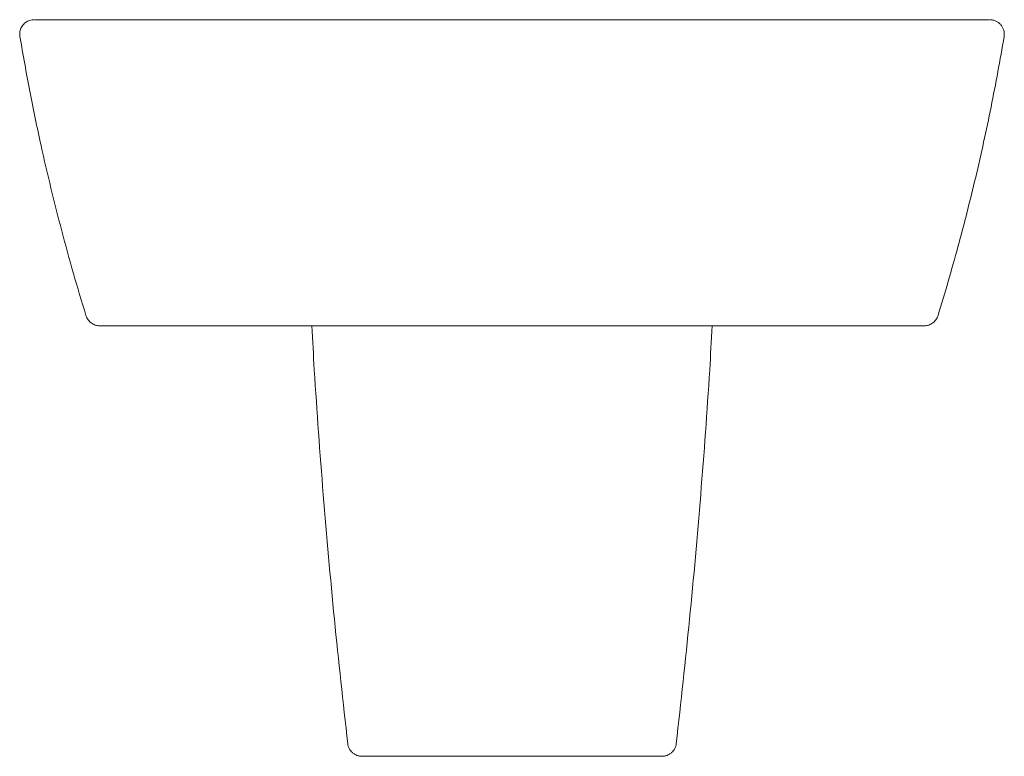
# Model space of a CAD drawing. Header units: millimetres. Extents: x 3521.092 to 3521.639, y 1941.55 to 1941.959.
import ezdxf

# ---------------------------------------------------------------- set-up
doc = ezdxf.new("R2010")
doc.units = ezdxf.units.MM
doc.linetypes.add('SLD-Solid', pattern=[0])
doc.layers.add('SANINDUSA', color=3, linetype='Continuous')

msp = doc.modelspace()

# ---------------------------------------------------------------- linework, layer by layer
at = {"layer": 'SANINDUSA', "linetype": 'SLD-Solid', "lineweight": 15}
for points, knots in [([(3521.09985, 1941.95875), (3521.09971, 1941.95874), (3521.09869, 1941.95873), (3521.09677, 1941.95829), (3521.09444, 1941.95685), (3521.09274, 1941.95472), (3521.09177, 1941.95213), (3521.0919, 1941.95032), (3521.09196, 1941.94942)], [0, 0, 0, 0, 0.028962, 0.22317, 0.417377, 0.611584, 0.805792, 1, 1, 1, 1]), ([(3521.10025, 1941.95875), (3521.10031, 1941.95875), (3521.10049, 1941.95875), (3521.10092, 1941.95875), (3521.10109, 1941.95875), (3521.10148, 1941.95875), (3521.1017, 1941.95875), (3521.10295, 1941.95875), (3521.10436, 1941.95875), (3521.10708, 1941.95875), (3521.10808, 1941.95875), (3521.10974, 1941.95875), (3521.11033, 1941.95875), (3521.11153, 1941.95875), (3521.11215, 1941.95875), (3521.11407, 1941.95875), (3521.11544, 1941.95875), (3521.11834, 1941.95875), (3521.11987, 1941.95875), (3521.12229, 1941.95875), (3521.12312, 1941.95875), (3521.12482, 1941.95875), (3521.12569, 1941.95875), (3521.12835, 1941.95875), (3521.13017, 1941.95875), (3521.13393, 1941.95875), (3521.13587, 1941.95875), (3521.13985, 1941.95875), (3521.14189, 1941.95875), (3521.14504, 1941.95875), (3521.14611, 1941.95875), (3521.14825, 1941.95875), (3521.14933, 1941.95875), (3521.15257, 1941.95875), (3521.15476, 1941.95875), (3521.15916, 1941.95875), (3521.16139, 1941.95875), (3521.16588, 1941.95875), (3521.16814, 1941.95875), (3521.17043, 1941.95875)], [0, 0, 0, 0, 0.0625, 0.0625, 0.09375, 0.09375, 0.125, 0.125, 0.25, 0.25, 0.3125, 0.3125, 0.34375, 0.34375, 0.375, 0.375, 0.4375, 0.4375, 0.5, 0.5, 0.53125, 0.53125, 0.5625, 0.5625, 0.625, 0.625, 0.6875, 0.6875, 0.75, 0.75, 0.78125, 0.78125, 0.8125, 0.8125, 0.875, 0.875, 0.9375, 0.9375, 1, 1, 1, 1]), ([(3521.17043, 1941.95875), (3521.17094, 1941.95875), (3521.17145, 1941.95875), (3521.17246, 1941.95875), (3521.17399, 1941.95875), (3521.17754, 1941.95875), (3521.18465, 1941.95875), (3521.19887, 1941.95875), (3521.21106, 1941.95875), (3521.23543, 1941.95875), (3521.25168, 1941.95875), (3521.30043, 1941.95875), (3521.33293, 1941.95875), (3521.39793, 1941.95875), (3521.43043, 1941.95875), (3521.47918, 1941.95875), (3521.49543, 1941.95875), (3521.51981, 1941.95875), (3521.53199, 1941.95875), (3521.54621, 1941.95875), (3521.55332, 1941.95875), (3521.55688, 1941.95875), (3521.5584, 1941.95875), (3521.55942, 1941.95875), (3521.55992, 1941.95875), (3521.56043, 1941.95875)], [0, 0, 0, 0, 0.003906, 0.003906, 0.007812, 0.015625, 0.03125, 0.0625, 0.125, 0.125, 0.25, 0.25, 0.5, 0.5, 0.75, 0.75, 0.875, 0.875, 0.9375, 0.96875, 0.984375, 0.992188, 0.996094, 0.996094, 1, 1, 1, 1]), ([(3521.63061, 1941.95875), (3521.63055, 1941.95875), (3521.63037, 1941.95875), (3521.62995, 1941.95875), (3521.62978, 1941.95875), (3521.62938, 1941.95875), (3521.62916, 1941.95875), (3521.62791, 1941.95875), (3521.6265, 1941.95875), (3521.62379, 1941.95875), (3521.62278, 1941.95875), (3521.62112, 1941.95875), (3521.62054, 1941.95875), (3521.61934, 1941.95875), (3521.61872, 1941.95875), (3521.61679, 1941.95875), (3521.61542, 1941.95875), (3521.61252, 1941.95875), (3521.61099, 1941.95875), (3521.60857, 1941.95875), (3521.60774, 1941.95875), (3521.60604, 1941.95875), (3521.60517, 1941.95875), (3521.60252, 1941.95875), (3521.60069, 1941.95875), (3521.59693, 1941.95875), (3521.595, 1941.95875), (3521.59102, 1941.95875), (3521.58897, 1941.95875), (3521.58582, 1941.95875), (3521.58475, 1941.95875), (3521.58261, 1941.95875), (3521.58154, 1941.95875), (3521.57829, 1941.95875), (3521.57611, 1941.95875), (3521.5717, 1941.95875), (3521.56948, 1941.95875), (3521.56499, 1941.95875), (3521.56272, 1941.95875), (3521.56043, 1941.95875)], [0, 0, 0, 0, 0.0625, 0.0625, 0.09375, 0.09375, 0.125, 0.125, 0.25, 0.25, 0.3125, 0.3125, 0.34375, 0.34375, 0.375, 0.375, 0.4375, 0.4375, 0.5, 0.5, 0.53125, 0.53125, 0.5625, 0.5625, 0.625, 0.625, 0.6875, 0.6875, 0.75, 0.75, 0.78125, 0.78125, 0.8125, 0.8125, 0.875, 0.875, 0.9375, 0.9375, 1, 1, 1, 1]), ([(3521.63102, 1941.95875), (3521.63131, 1941.95875), (3521.6316, 1941.95873), (3521.63218, 1941.95867), (3521.63275, 1941.95857), (3521.6333, 1941.95842), (3521.63385, 1941.95823), (3521.63412, 1941.95812), (3521.63491, 1941.95776), (3521.63541, 1941.95746), (3521.6361, 1941.95693), (3521.63632, 1941.95674), (3521.63674, 1941.95634), (3521.63694, 1941.95613), (3521.63731, 1941.95569), (3521.63748, 1941.95546), (3521.63781, 1941.95498), (3521.63796, 1941.95473), (3521.63837, 1941.95396), (3521.63858, 1941.95342), (3521.63888, 1941.95231), (3521.63898, 1941.95173), (3521.63904, 1941.95057), (3521.639, 1941.95), (3521.63891, 1941.94942)], [0, 0, 0, 0, 0.0625, 0.0625, 0.125, 0.1875, 0.1875, 0.25, 0.25, 0.375, 0.375, 0.4375, 0.4375, 0.5, 0.5, 0.5625, 0.5625, 0.625, 0.625, 0.75, 0.75, 0.875, 0.875, 1, 1, 1, 1]), ([(3521.09196, 1941.94942), (3521.09373, 1941.93931), (3521.09727, 1941.91909), (3521.10315, 1941.89101), (3521.10913, 1941.86511), (3521.11515, 1941.8414), (3521.12161, 1941.81781), (3521.12632, 1941.8022), (3521.12868, 1941.79439)], [0, 0, 0, 0, 0.193112, 0.386351, 0.539731, 0.693176, 0.846556, 1, 1, 1, 1]), ([(3521.63891, 1941.94942), (3521.63671, 1941.93632), (3521.63429, 1941.92325), (3521.62903, 1941.89721), (3521.62619, 1941.88423), (3521.62006, 1941.85837), (3521.61678, 1941.84549), (3521.6098, 1941.81985), (3521.6061, 1941.80709), (3521.60219, 1941.79439)], [0, 0, 0, 0, 0.25, 0.25, 0.5, 0.5, 0.75, 0.75, 1, 1, 1, 1]), ([(3521.12868, 1941.79439), (3521.1288, 1941.79398), (3521.12896, 1941.79359), (3521.12934, 1941.79282), (3521.12956, 1941.79246), (3521.13005, 1941.79176), (3521.13032, 1941.79144), (3521.13076, 1941.79099), (3521.13092, 1941.79084), (3521.13124, 1941.79057), (3521.1314, 1941.79043), (3521.13192, 1941.79005), (3521.13228, 1941.78983), (3521.13303, 1941.78944), (3521.13342, 1941.78928), (3521.13463, 1941.78888), (3521.13547, 1941.78875), (3521.13632, 1941.78875)], [0, 0, 0, 0, 0.125, 0.125, 0.25, 0.25, 0.375, 0.375, 0.4375, 0.4375, 0.5, 0.5, 0.625, 0.625, 0.75, 0.75, 1, 1, 1, 1]), ([(3521.60219, 1941.79439), (3521.60206, 1941.79398), (3521.6019, 1941.79359), (3521.60153, 1941.79282), (3521.60131, 1941.79246), (3521.60082, 1941.79176), (3521.60055, 1941.79144), (3521.6001, 1941.79099), (3521.59995, 1941.79084), (3521.59963, 1941.79057), (3521.59946, 1941.79043), (3521.59895, 1941.79005), (3521.59859, 1941.78983), (3521.59784, 1941.78944), (3521.59744, 1941.78928), (3521.59623, 1941.78888), (3521.5954, 1941.78875), (3521.59454, 1941.78875)], [0, 0, 0, 0, 0.125, 0.125, 0.25, 0.25, 0.375, 0.375, 0.4375, 0.4375, 0.5, 0.5, 0.625, 0.625, 0.75, 0.75, 1, 1, 1, 1]), ([(3521.18917, 1941.78875), (3521.18768, 1941.78875), (3521.1847, 1941.78875), (3521.18022, 1941.78875), (3521.17578, 1941.78875), (3521.17144, 1941.78875), (3521.16727, 1941.78875), (3521.16325, 1941.78875), (3521.15939, 1941.78875), (3521.15576, 1941.78875), (3521.15242, 1941.78875), (3521.14935, 1941.78875), (3521.14654, 1941.78875), (3521.14405, 1941.78875), (3521.14191, 1941.78875), (3521.14011, 1941.78875), (3521.13865, 1941.78875), (3521.13743, 1941.78875), (3521.1366, 1941.78875), (3521.13657, 1941.78875), (3521.13656, 1941.78875)], [0, 0, 0, 0, 0.052905, 0.10579, 0.160153, 0.214515, 0.267457, 0.320399, 0.374904, 0.42941, 0.481929, 0.534447, 0.588499, 0.642552, 0.694916, 0.747279, 0.801181, 0.855083, 0.927079, 1, 1, 1, 1]), ([(3521.54169, 1941.78875), (3521.48295, 1941.78875), (3521.42419, 1941.78875), (3521.33605, 1941.78875), (3521.30667, 1941.78875), (3521.24792, 1941.78875), (3521.21854, 1941.78875), (3521.18917, 1941.78875)], [0, 0, 0, 0, 0.5, 0.5, 0.75, 0.75, 1, 1, 1, 1]), ([(3521.25414, 1941.78875), (3521.25461, 1941.78056), (3521.2564, 1941.74927), (3521.26039, 1941.69491), (3521.26649, 1941.62572), (3521.27159, 1941.5797), (3521.27414, 1941.55669)], [0, 0, 0, 0, 0.105535, 0.40369, 0.701846, 1, 1, 1, 1]), ([(3521.47672, 1941.78875), (3521.47626, 1941.78056), (3521.47447, 1941.74927), (3521.47047, 1941.69491), (3521.46437, 1941.62572), (3521.45927, 1941.5797), (3521.45672, 1941.55669)], [0, 0, 0, 0, 0.105535, 0.40369, 0.701846, 1, 1, 1, 1]), ([(3521.54169, 1941.78875), (3521.54214, 1941.78875), (3521.54258, 1941.78875), (3521.54347, 1941.78875), (3521.54391, 1941.78875), (3521.54523, 1941.78875), (3521.5461, 1941.78875), (3521.54872, 1941.78875), (3521.55045, 1941.78875), (3521.55388, 1941.78875), (3521.55557, 1941.78875), (3521.5581, 1941.78875), (3521.55893, 1941.78875), (3521.5606, 1941.78875), (3521.56142, 1941.78875), (3521.56546, 1941.78875), (3521.56852, 1941.78875), (3521.57213, 1941.78875), (3521.57284, 1941.78875), (3521.57425, 1941.78875), (3521.57494, 1941.78875), (3521.57696, 1941.78875), (3521.57825, 1941.78875), (3521.5819, 1941.78875), (3521.58407, 1941.78875), (3521.58645, 1941.78875), (3521.58691, 1941.78875), (3521.58779, 1941.78875), (3521.58821, 1941.78875), (3521.5894, 1941.78875), (3521.59011, 1941.78875), (3521.59138, 1941.78875), (3521.59193, 1941.78875), (3521.59263, 1941.78875), (3521.59285, 1941.78875), (3521.59323, 1941.78875), (3521.5934, 1941.78875), (3521.59385, 1941.78875), (3521.59406, 1941.78875), (3521.59424, 1941.78875), (3521.59428, 1941.78875), (3521.5943, 1941.78875), (3521.59431, 1941.78875), (3521.59431, 1941.78875), (3521.59431, 1941.78875), (3521.59431, 1941.78875)], [0, 0, 0, 0, 0.015625, 0.015625, 0.03125, 0.03125, 0.0625, 0.0625, 0.125, 0.125, 0.1875, 0.1875, 0.21875, 0.21875, 0.25, 0.25, 0.375, 0.375, 0.40625, 0.40625, 0.4375, 0.4375, 0.5, 0.5, 0.625, 0.625, 0.65625, 0.65625, 0.6875, 0.6875, 0.75, 0.75, 0.8125, 0.8125, 0.84375, 0.84375, 0.875, 0.875, 0.9375, 0.9375, 0.96875, 0.96875, 0.984375, 0.984375, 1, 1, 1, 1]), ([(3521.27414, 1941.55669), (3521.2742, 1941.55621), (3521.2743, 1941.55572), (3521.27458, 1941.5548), (3521.27477, 1941.55435), (3521.27521, 1941.55349), (3521.27548, 1941.55308), (3521.27608, 1941.55231), (3521.27641, 1941.55196), (3521.27695, 1941.55148), (3521.27714, 1941.55132), (3521.27753, 1941.55103), (3521.27773, 1941.5509), (3521.27835, 1941.55052), (3521.27879, 1941.55031), (3521.27947, 1941.55005), (3521.2797, 1941.54997), (3521.28017, 1941.54984), (3521.28041, 1941.54979), (3521.28112, 1941.54966), (3521.2816, 1941.54961), (3521.28209, 1941.54961)], [0, 0, 0, 0, 0.125, 0.125, 0.25, 0.25, 0.375, 0.375, 0.5, 0.5, 0.5625, 0.5625, 0.625, 0.625, 0.75, 0.75, 0.8125, 0.8125, 0.875, 0.875, 1, 1, 1, 1]), ([(3521.45672, 1941.55669), (3521.45667, 1941.55621), (3521.45656, 1941.55572), (3521.45628, 1941.5548), (3521.4561, 1941.55435), (3521.45565, 1941.55349), (3521.45538, 1941.55308), (3521.45479, 1941.55231), (3521.45446, 1941.55196), (3521.45391, 1941.55148), (3521.45372, 1941.55132), (3521.45333, 1941.55103), (3521.45313, 1941.5509), (3521.45251, 1941.55052), (3521.45208, 1941.55031), (3521.45139, 1941.55005), (3521.45116, 1941.54997), (3521.45069, 1941.54984), (3521.45046, 1941.54979), (3521.44975, 1941.54966), (3521.44926, 1941.54961), (3521.44877, 1941.54961)], [0, 0, 0, 0, 0.125, 0.125, 0.25, 0.25, 0.375, 0.375, 0.5, 0.5, 0.5625, 0.5625, 0.625, 0.625, 0.75, 0.75, 0.8125, 0.8125, 0.875, 0.875, 1, 1, 1, 1]), ([(3521.32616, 1941.54961), (3521.32341, 1941.54961), (3521.32072, 1941.54961), (3521.31674, 1941.54961), (3521.31543, 1941.54961), (3521.31347, 1941.54961), (3521.31282, 1941.54961), (3521.31155, 1941.54961), (3521.31092, 1941.54961), (3521.30781, 1941.54961), (3521.30546, 1941.54961), (3521.30213, 1941.54961), (3521.30105, 1941.54961), (3521.299, 1941.54961), (3521.29803, 1941.54961), (3521.29618, 1941.54961), (3521.29531, 1941.54961), (3521.29407, 1941.54961), (3521.29367, 1941.54961), (3521.29289, 1941.54961), (3521.29251, 1941.54961), (3521.2907, 1941.54961), (3521.28949, 1941.54961), (3521.28801, 1941.54961), (3521.28757, 1941.54961), (3521.28699, 1941.54961), (3521.28682, 1941.54961), (3521.2865, 1941.54961), (3521.28635, 1941.54961), (3521.28569, 1941.54961), (3521.28541, 1941.54961), (3521.28535, 1941.54961)], [0, 0, 0, 0, 0.125, 0.125, 0.1875, 0.1875, 0.21875, 0.21875, 0.25, 0.25, 0.375, 0.375, 0.4375, 0.4375, 0.5, 0.5, 0.5625, 0.5625, 0.59375, 0.59375, 0.625, 0.625, 0.75, 0.75, 0.8125, 0.8125, 0.84375, 0.84375, 0.875, 0.875, 1, 1, 1, 1]), ([(3521.4047, 1941.54961), (3521.40745, 1941.54961), (3521.41015, 1941.54961), (3521.41412, 1941.54961), (3521.41544, 1941.54961), (3521.41739, 1941.54961), (3521.41804, 1941.54961), (3521.41932, 1941.54961), (3521.41995, 1941.54961), (3521.42306, 1941.54961), (3521.42541, 1941.54961), (3521.42873, 1941.54961), (3521.42981, 1941.54961), (3521.43186, 1941.54961), (3521.43283, 1941.54961), (3521.43468, 1941.54961), (3521.43555, 1941.54961), (3521.43679, 1941.54961), (3521.4372, 1941.54961), (3521.43797, 1941.54961), (3521.43835, 1941.54961), (3521.44016, 1941.54961), (3521.44137, 1941.54961), (3521.44286, 1941.54961), (3521.4433, 1941.54961), (3521.44387, 1941.54961), (3521.44405, 1941.54961), (3521.44437, 1941.54961), (3521.44451, 1941.54961), (3521.44517, 1941.54961), (3521.44546, 1941.54961), (3521.44551, 1941.54961)], [0, 0, 0, 0, 0.125, 0.125, 0.1875, 0.1875, 0.21875, 0.21875, 0.25, 0.25, 0.375, 0.375, 0.4375, 0.4375, 0.5, 0.5, 0.5625, 0.5625, 0.59375, 0.59375, 0.625, 0.625, 0.75, 0.75, 0.8125, 0.8125, 0.84375, 0.84375, 0.875, 0.875, 1, 1, 1, 1])]:
    msp.add_open_spline(points, degree=3, knots=knots, dxfattribs=at)
for points in [[(3521.28535, 1941.54961), (3521.28424, 1941.54961), (3521.28313, 1941.54961), (3521.28209, 1941.54961)], [(3521.4047, 1941.54961), (3521.37852, 1941.54961), (3521.35234, 1941.54961), (3521.32616, 1941.54961)], [(3521.44552, 1941.54961), (3521.44662, 1941.54961), (3521.44773, 1941.54961), (3521.44877, 1941.54961)]]:
    msp.add_open_spline(points, degree=3, dxfattribs=at)

doc.saveas('drawing.dxf')
